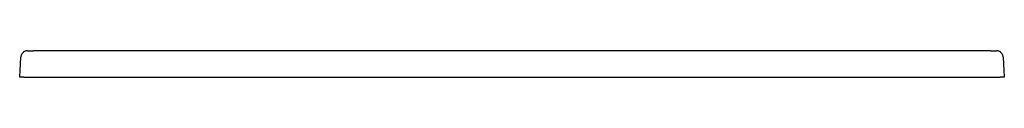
# Model space of a CAD drawing. Header units: millimetres. Extents: x 5336.75 to 5337.95, y 3877.7 to 3877.73.
import ezdxf

# ---------------------------------------------------------------- set-up
doc = ezdxf.new("R2010")
doc.units = ezdxf.units.MM
doc.layers.add('SANINDUSA', color=3, linetype='Continuous')

msp = doc.modelspace()

# ---------------------------------------------------------------- linework, layer by layer
at = {"layer": 'SANINDUSA'}
for p, q in [((5336.7454, 3877.6962), (5336.7467, 3877.7205)), ((5337.9286, 3877.7281), (5336.7623, 3877.7281)), ((5337.9442, 3877.7205), (5337.9454, 3877.6962)), ((5336.7504, 3877.6962), (5336.7454, 3877.6962)), ((5336.7504, 3877.6962), (5337.9404, 3877.6962)), ((5337.9454, 3877.6962), (5337.9404, 3877.6962))]:
    msp.add_line(p, q, dxfattribs=at)
for centre, major_axis, ratio, start_param, end_param in [((5336.7534, 3878.2282), (-0.7127, 0.0124), 0.701441, 1.584895, 1.595478), ((5336.7813, 3878.2277), (0.0265, 0.4996), 0.011299, 3.127895, 3.129653), ((5337.9374, 3878.2282), (-0.7127, -0.0124), 0.701441, 1.546114, 1.556697), ((5337.9096, 3878.2277), (-0.0265, 0.4996), 0.011299, 3.153533, 3.155291)]:
    msp.add_ellipse(centre, major_axis=major_axis, ratio=ratio, start_param=start_param, end_param=end_param, dxfattribs=at)
for points, knots in [([(5336.7548, 3877.7281), (5336.7548, 3877.7281), (5336.7541, 3877.7281), (5336.7528, 3877.728), (5336.7508, 3877.7272), (5336.7489, 3877.7258), (5336.7475, 3877.7238), (5336.7468, 3877.722), (5336.7467, 3877.7209), (5336.7467, 3877.7205)], [0, 0, 0, 0, 0.001449, 0.164191, 0.318957, 0.553748, 0.743738, 0.906924, 1, 1, 1, 1]), ([(5337.9442, 3877.7205), (5337.9441, 3877.7209), (5337.944, 3877.722), (5337.9434, 3877.7238), (5337.942, 3877.7258), (5337.9401, 3877.7272), (5337.938, 3877.728), (5337.9367, 3877.7281), (5337.9361, 3877.7281), (5337.9361, 3877.7281)], [0, 0, 0, 0, 0.093076, 0.256262, 0.446252, 0.681043, 0.835809, 0.998551, 1, 1, 1, 1])]:
    msp.add_open_spline(points, degree=3, knots=knots, dxfattribs=at)

doc.saveas('drawing.dxf')
